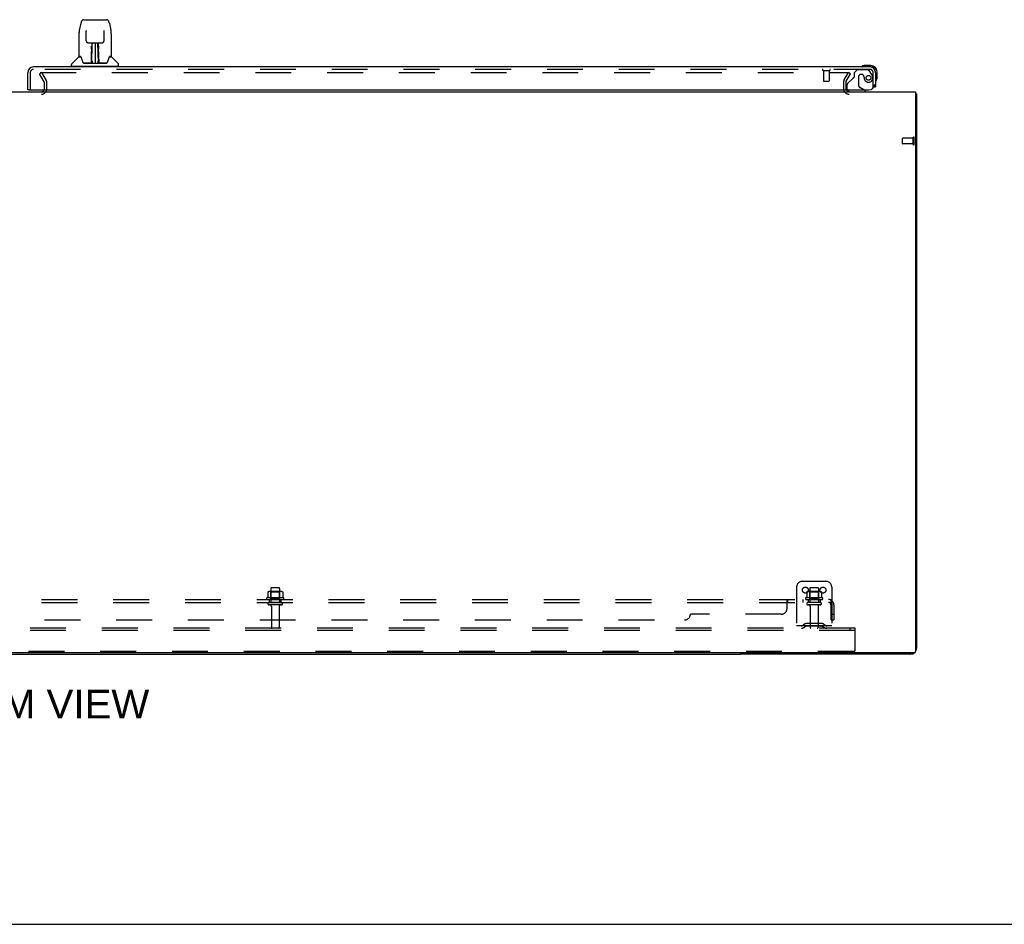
# Model space of a CAD drawing. Header units: inches. Extents: x 0 to 278, y 0 to 180.
# Tile 4 of 81: x 97 to 139, y 0 to 39. Entities that reach past the tile are written whole.
import ezdxf

# ---------------------------------------------------------------- set-up
doc = ezdxf.new("R2010")
doc.units = ezdxf.units.IN
doc.header["$LTSCALE"] = 15.310625
doc.header["$MEASUREMENT"] = 0
doc.linetypes.add('HIDDEN', pattern=[0.2, 0.1, -0.1])
doc.layers.get('0').update_dxf_attribs({"linetype": 'CONTINUOUS'})
for name, color, linetype in [('DEFAULT_2', 8, 'HIDDEN'), ('DIMENSIONS', 7, 'CONTINUOUS'), ('RIGHTHAND_DOOR_ASSEMBLY', 7, 'CONTINUOUS'), ('SUBPANEL', 7, 'CONTINUOUS')]:
    doc.layers.add(name, color=color, linetype=linetype)
doc.styles.get("Standard").update_dxf_attribs({"font": 'arial.ttf'})

msp = doc.modelspace()

# ---------------------------------------------------------------- linework, layer by layer
at = {"color": 3, "linetype": 'Continuous'}
for p, q in [((57.749, 35.534), (135.395, 35.534)), ((135.395, 35.534), (135.395, 11.646)), ((135.447, 35.43), (135.447, 11.781)), ((135.335, 11.586), (57.809, 11.586)), ((135.2, 11.534), (127.947, 11.534))]:
    msp.add_line(p, q, dxfattribs=at)
at = {"color": 7, "linetype": 'Continuous'}
for p, q in [((135.395, 35.43), (135.447, 35.43)), ((65.197, 11.534), (127.947, 11.534)), ((127.947, 11.586), (127.947, 11.534)), ((0, 0), (278.375, 0))]:
    msp.add_line(p, q, dxfattribs=at)
at = {"color": 3, "linetype": 'Continuous'}
msp.add_lwpolyline([(135.395, 35.45), (135.395, 35.45), (135.399, 35.449), (135.403, 35.448), (135.407, 35.447), (135.411, 35.446), (135.415, 35.445), (135.419, 35.444), (135.423, 35.444), (135.426, 35.443), (135.429, 35.442), (135.432, 35.441), (135.435, 35.441), (135.438, 35.44), (135.44, 35.439), (135.442, 35.438), (135.443, 35.437), (135.445, 35.435), (135.446, 35.434), (135.446, 35.433), (135.447, 35.432), (135.447, 35.43)], dxfattribs=at)
for centre, radius, start, end in [((132.568, 35.677), 0.142, 206.4666, 270), ((135.2, 35.288), 0.246, 35.3368, 36.0831), ((135.2, 11.781), 0.246, 320.5601, 360), ((135.2, 11.781), 0.246, 270, 309.4399), ((135.335, 11.646), 0.06, 270, 360)]:
    msp.add_arc(centre, radius, start, end, dxfattribs=at)
at = {"layer": 'DEFAULT_2', "color": 8, "linetype": 'HIDDEN'}
for p, q in [((98.107, 36.347), (98.017, 36.295)), ((98.213, 35.955), (98.017, 36.295)), ((98.04, 36.347), (132.49, 36.347)), ((98.303, 36.007), (98.107, 36.347)), ((132.34, 36.007), (132.536, 36.347)), ((132.43, 35.955), (132.626, 36.295)), ((132.626, 36.295), (132.536, 36.347)), ((98.218, 35.649), (98.218, 35.938)), ((98.322, 35.649), (98.322, 35.938)), ((132.322, 35.938), (132.322, 35.677)), ((132.426, 35.938), (132.426, 35.677)), ((95.041, 35.43), (98.103, 35.43)), ((134.843, 33.316), (134.843, 33.544)), ((135.3, 33.554), (134.853, 33.554)), ((135.3, 33.306), (134.853, 33.306)), ((135.3, 33.288), (135.3, 33.572)), ((135.343, 33.288), (135.343, 33.572)), ((107.884, 14.333), (107.884, 13.738)), ((108.229, 14.363), (107.914, 14.363)), ((108.259, 14.333), (108.259, 13.738)), ((130.322, 14.388), (130.322, 12.638)), ((130.572, 14.638), (131.572, 14.638)), ((130.884, 14.333), (130.884, 13.738)), ((131.229, 14.363), (130.914, 14.363)), ((131.259, 14.333), (131.259, 13.738)), ((131.822, 14.388), (131.822, 12.638)), ((108.428, 13.933), (107.716, 13.933)), ((107.753, 14.178), (107.753, 13.96)), ((108.327, 14.199), (107.816, 14.199)), ((107.888, 14.179), (107.868, 14.199)), ((107.888, 13.883), (107.868, 13.863)), ((108.255, 14.179), (107.888, 14.179)), ((107.888, 13.883), (107.888, 14.179)), ((108.255, 13.883), (107.888, 13.883)), ((108.255, 14.179), (108.275, 14.199)), ((108.255, 13.883), (108.255, 14.179)), ((108.255, 13.883), (108.275, 13.863)), ((108.391, 14.178), (108.391, 13.96)), ((131.428, 13.933), (130.716, 13.933)), ((130.753, 14.178), (130.753, 13.96)), ((131.327, 14.199), (130.816, 14.199)), ((130.888, 14.179), (130.868, 14.199)), ((130.888, 13.883), (130.868, 13.863)), ((131.255, 14.179), (130.888, 14.179)), ((130.888, 13.883), (130.888, 14.179)), ((131.255, 13.883), (130.888, 13.883)), ((131.255, 14.179), (131.275, 14.199)), ((131.255, 13.883), (131.255, 14.179)), ((131.255, 13.883), (131.275, 13.863)), ((131.391, 14.178), (131.391, 13.96)), ((107.738, 13.863), (108.406, 13.863)), ((108.329, 13.738), (107.814, 13.738)), ((108.329, 13.628), (107.814, 13.628)), ((107.907, 13.566), (107.907, 12.668)), ((108.237, 13.566), (108.237, 12.668)), ((130.738, 13.863), (131.406, 13.863)), ((131.329, 13.738), (130.814, 13.738)), ((131.329, 13.628), (130.814, 13.628)), ((130.907, 13.566), (130.907, 12.668)), ((131.237, 13.566), (131.237, 12.668)), ((132.822, 12.638), (60.322, 12.638)), ((131.822, 12.742), (130.322, 12.742)), ((130.665, 12.811), (130.597, 12.762)), ((130.725, 12.726), (130.657, 12.677)), ((131.412, 12.832), (130.731, 12.832)), ((131.412, 12.728), (130.731, 12.728)), ((130.897, 12.832), (130.897, 12.728)), ((131.247, 12.832), (131.247, 12.728)), ((131.418, 12.726), (131.486, 12.677)), ((131.479, 12.811), (131.547, 12.762)), ((132.612, 12.534), (132.612, 12.638)), ((132.822, 12.534), (132.822, 12.638)), ((132.822, 12.534), (60.322, 12.534)), ((132.822, 11.701), (132.822, 12.534)), ((132.759, 11.638), (60.384, 11.638))]:
    msp.add_line(p, q, dxfattribs=at)
for points in [[(132.49, 36.347), (132.493, 36.347), (132.495, 36.346), (132.497, 36.346), (132.499, 36.345), (132.501, 36.344), (132.503, 36.343), (132.504, 36.341), (132.506, 36.34), (132.507, 36.338), (132.508, 36.337), (132.509, 36.335), (132.51, 36.333), (132.51, 36.331), (132.51, 36.329)], [(132.51, 36.329), (132.51, 36.329), (132.51, 36.327), (132.51, 36.325), (132.509, 36.323), (132.508, 36.322)], [(107.753, 13.96), (107.753, 13.958), (107.753, 13.957), (107.752, 13.956), (107.752, 13.955), (107.752, 13.955), (107.751, 13.954), (107.751, 13.954), (107.751, 13.953), (107.75, 13.953), (107.75, 13.952), (107.75, 13.952), (107.749, 13.952), (107.749, 13.952), (107.749, 13.951), (107.748, 13.951), (107.748, 13.951), (107.748, 13.951), (107.748, 13.951)], [(107.759, 14.187), (107.757, 14.186), (107.756, 14.185), (107.755, 14.184), (107.754, 14.182), (107.753, 14.181), (107.753, 14.179), (107.753, 14.178)], [(108.385, 14.187), (108.386, 14.186), (108.388, 14.185), (108.389, 14.184), (108.39, 14.182), (108.39, 14.181), (108.391, 14.179), (108.391, 14.178)], [(108.396, 13.951), (108.396, 13.951), (108.395, 13.951), (108.395, 13.951), (108.395, 13.951), (108.395, 13.952), (108.394, 13.952), (108.394, 13.952), (108.394, 13.952), (108.393, 13.953), (108.393, 13.953), (108.393, 13.954), (108.392, 13.954), (108.392, 13.955), (108.392, 13.955), (108.391, 13.956), (108.391, 13.957), (108.391, 13.958), (108.391, 13.96)], [(130.753, 13.96), (130.753, 13.958), (130.753, 13.957), (130.752, 13.956), (130.752, 13.955), (130.752, 13.955), (130.751, 13.954), (130.751, 13.954), (130.751, 13.953), (130.75, 13.953), (130.75, 13.952), (130.75, 13.952), (130.749, 13.952), (130.749, 13.952), (130.749, 13.951), (130.748, 13.951), (130.748, 13.951), (130.748, 13.951), (130.748, 13.951)], [(130.759, 14.187), (130.757, 14.186), (130.756, 14.185), (130.755, 14.184), (130.754, 14.182), (130.753, 14.181), (130.753, 14.179), (130.753, 14.178)], [(131.385, 14.187), (131.386, 14.186), (131.388, 14.185), (131.389, 14.184), (131.39, 14.182), (131.39, 14.181), (131.391, 14.179), (131.391, 14.178)], [(131.396, 13.951), (131.396, 13.951), (131.395, 13.951), (131.395, 13.951), (131.395, 13.951), (131.395, 13.952), (131.394, 13.952), (131.394, 13.952), (131.394, 13.952), (131.393, 13.953), (131.393, 13.953), (131.393, 13.954), (131.392, 13.954), (131.392, 13.955), (131.392, 13.955), (131.391, 13.956), (131.391, 13.957), (131.391, 13.958), (131.391, 13.96)]]:
    msp.add_lwpolyline(points, dxfattribs=at)
for centre in [(130.697, 14.263), (131.447, 14.263)]:
    msp.add_circle(centre, 0.128, dxfattribs=at)
for centre, radius, start, end in [((98.185, 35.938), 0.033, 0, 30), ((98.185, 35.938), 0.137, 0, 30), ((132.459, 35.938), 0.137, 150, 180), ((132.459, 35.938), 0.033, 150, 180), ((98.103, 35.649), 0.219, 270, 360), ((98.103, 35.649), 0.115, 270, 360), ((132.568, 35.677), 0.246, 180, 270), ((132.568, 35.677), 0.142, 180, 206.4666), ((134.853, 33.544), 0.01, 90, 180), ((134.853, 33.316), 0.01, 180, 270), ((135.321, 33.572), 0.0215, 360, 180), ((135.321, 33.288), 0.0215, 180, 0), ((107.914, 14.333), 0.03, 90, 180), ((108.229, 14.333), 0.03, 0, 90), ((130.572, 14.388), 0.25, 90, 180), ((130.914, 14.333), 0.03, 90, 180), ((131.229, 14.333), 0.03, 0, 90), ((131.572, 14.388), 0.25, 0, 90), ((107.738, 13.901), 0.0384, 124.4497, 270), ((108.072, 13.333), 0.698, 117.6814, 120.6631), ((107.816, 14.058), 0.141, 90, 113.95), ((108.327, 14.058), 0.141, 66.05, 90), ((108.072, 13.333), 0.698, 59.3369, 62.3186), ((108.406, 13.901), 0.0384, 270, 55.5503), ((130.738, 13.901), 0.0384, 124.4497, 270), ((131.072, 13.333), 0.698, 117.6814, 120.6631), ((130.816, 14.058), 0.141, 90, 113.95), ((131.327, 14.058), 0.141, 66.05, 90), ((131.072, 13.333), 0.698, 59.3369, 62.3186), ((131.406, 13.901), 0.0384, 270, 55.5503), ((107.814, 13.683), 0.055, 90, 270), ((107.844, 13.566), 0.0625, 0, 90), ((108.299, 13.566), 0.0625, 90, 180), ((108.329, 13.683), 0.055, 270, 90), ((130.814, 13.683), 0.055, 90, 270), ((130.844, 13.566), 0.0625, 0, 90), ((131.299, 13.566), 0.0625, 90, 180), ((131.329, 13.683), 0.055, 270, 90), ((107.937, 12.668), 0.03, 180, 270), ((108.207, 12.668), 0.03, 270, 360), ((130.536, 12.846), 0.104, 270, 305.7539), ((130.536, 12.846), 0.208, 270, 305.7539), ((130.731, 12.718), 0.114, 90, 125.7539), ((130.731, 12.718), 0.01, 90, 125.7539), ((130.937, 12.668), 0.03, 180, 270), ((131.207, 12.668), 0.03, 270, 360), ((131.412, 12.718), 0.114, 54.2461, 90), ((131.412, 12.718), 0.01, 54.2461, 90), ((131.608, 12.846), 0.208, 234.2461, 270), ((131.608, 12.846), 0.104, 234.2461, 270), ((132.759, 11.701), 0.0625, 270, 360)]:
    msp.add_arc(centre, radius, start, end, dxfattribs=at)
at = {"layer": 'RIGHTHAND_DOOR_ASSEMBLY', "color": 7, "linetype": 'Continuous'}
for p, q in [((99.776, 38.453), (99.71, 38.148)), ((99.9, 38.608), (100.869, 38.608)), ((100.993, 38.453), (101.058, 38.148)), ((99.695, 38.004), (99.695, 37.041)), ((99.695, 38.004), (99.695, 38.004)), ((99.996, 38.143), (99.997, 38.14)), ((99.997, 38.14), (99.997, 38.135)), ((99.997, 38.135), (99.997, 38.129)), ((99.997, 38.129), (99.997, 38.119)), ((100.004, 37.701), (99.997, 38.119)), ((100.764, 37.701), (100.772, 38.124)), ((100.772, 38.133), (100.772, 38.138)), ((100.772, 38.124), (100.772, 38.133)), ((101.073, 38.004), (101.073, 37.041)), ((100.085, 37.624), (100.145, 37.624)), ((100.185, 37.624), (100.583, 37.624)), ((100.234, 37.455), (100.234, 37.484)), ((100.234, 37.421), (100.234, 37.455)), ((100.234, 37.384), (100.234, 37.421)), ((100.245, 37.624), (100.242, 37.27)), ((100.242, 37.49), (100.242, 37.459)), ((100.242, 37.459), (100.242, 37.424)), ((100.242, 37.424), (100.242, 37.385)), ((100.247, 36.765), (100.262, 37.624)), ((100.27, 37.624), (100.27, 37.62)), ((100.27, 37.62), (100.27, 37.571)), ((100.384, 37.624), (100.384, 36.754)), ((100.499, 37.571), (100.498, 37.624)), ((100.522, 36.765), (100.507, 37.624)), ((100.527, 37.27), (100.524, 37.624)), ((100.527, 37.405), (100.526, 37.442)), ((100.527, 37.365), (100.527, 37.405)), ((100.534, 37.484), (100.534, 37.455)), ((100.534, 37.455), (100.534, 37.421)), ((100.534, 37.421), (100.535, 37.384)), ((100.624, 37.624), (100.684, 37.624)), ((99.687, 37.017), (99.392, 36.722)), ((99.764, 37.033), (99.703, 37.033)), ((99.708, 37.025), (99.769, 37.025)), ((99.766, 37.03), (99.767, 37.029)), ((100.23, 36.777), (100.233, 37.099)), ((100.24, 37.072), (100.233, 37.072)), ((100.234, 37.345), (100.234, 37.384)), ((100.237, 36.777), (100.24, 37.072)), ((100.241, 37.27), (100.242, 37.345)), ((100.242, 37.27), (100.241, 37.25)), ((100.241, 37.25), (100.241, 37.242)), ((100.241, 37.242), (100.243, 37.242)), ((100.242, 37.385), (100.242, 37.345)), ((100.243, 37.242), (100.242, 37.165)), ((100.242, 37.165), (100.242, 37.165)), ((100.242, 37.158), (100.242, 37.165)), ((100.243, 37.146), (100.242, 37.158)), ((100.245, 37.158), (100.242, 37.158)), ((100.242, 37.155), (100.251, 37.155)), ((100.258, 37.399), (100.243, 37.399)), ((100.243, 37.381), (100.257, 37.381)), ((100.243, 36.91), (100.243, 37.145)), ((100.526, 37.399), (100.511, 37.399)), ((100.511, 37.381), (100.526, 37.381)), ((100.518, 37.155), (100.526, 37.155)), ((100.526, 37.158), (100.524, 37.158)), ((100.525, 37.242), (100.526, 37.165)), ((100.526, 37.165), (100.526, 37.163)), ((100.526, 37.163), (100.526, 37.151)), ((100.526, 37.151), (100.526, 37.148)), ((100.526, 37.148), (100.526, 37.147)), ((100.526, 36.91), (100.526, 37.145)), ((100.528, 37.27), (100.527, 37.365)), ((100.527, 37.25), (100.527, 37.27)), ((100.527, 37.242), (100.527, 37.25)), ((100.528, 37.251), (100.528, 37.26)), ((100.528, 37.223), (100.528, 37.251)), ((100.529, 37.072), (100.531, 36.777)), ((100.535, 37.384), (100.535, 37.345)), ((100.536, 37.099), (100.538, 36.777)), ((100.997, 37.022), (101.001, 37.029)), ((100.999, 37.025), (101.061, 37.025)), ((101.001, 37.029), (101.001, 37.029)), ((101.005, 37.033), (101.005, 37.033)), ((101.065, 37.033), (101.005, 37.033)), ((101.082, 37.017), (101.377, 36.722)), ((99.38, 36.639), (99.38, 36.694)), ((99.388, 36.631), (101.38, 36.631)), ((99.439, 36.631), (99.439, 36.592)), ((100.232, 36.757), (99.899, 36.757)), ((99.92, 36.75), (100.849, 36.75)), ((100.233, 36.758), (100.232, 36.757)), ((100.234, 36.754), (100.233, 36.754)), ((100.236, 36.759), (100.236, 36.757)), ((100.24, 36.789), (100.241, 36.818)), ((100.24, 36.789), (100.241, 36.765)), ((100.24, 36.779), (100.24, 36.789)), ((100.24, 36.772), (100.24, 36.779)), ((100.24, 36.77), (100.24, 36.772)), ((100.24, 36.769), (100.24, 36.77)), ((100.24, 36.768), (100.24, 36.769)), ((100.24, 36.768), (100.24, 36.768)), ((100.241, 36.818), (100.243, 36.91)), ((100.246, 36.754), (100.251, 36.75)), ((100.257, 36.832), (100.248, 36.832)), ((100.25, 36.757), (100.249, 36.757)), ((100.257, 36.832), (100.255, 36.756)), ((100.255, 36.756), (100.384, 36.754)), ((100.384, 36.754), (100.513, 36.756)), ((100.513, 36.756), (100.512, 36.832)), ((100.521, 36.832), (100.512, 36.832)), ((100.517, 36.75), (100.523, 36.754)), ((100.52, 36.757), (100.518, 36.757)), ((100.526, 36.91), (100.528, 36.818)), ((100.528, 36.818), (100.528, 36.791)), ((100.528, 36.791), (100.529, 36.778)), ((100.528, 36.765), (100.528, 36.789)), ((100.528, 36.765), (100.528, 36.763)), ((100.529, 36.778), (100.529, 36.776)), ((100.529, 36.776), (100.529, 36.773)), ((100.529, 36.773), (100.529, 36.771)), ((100.529, 36.771), (100.529, 36.769)), ((100.529, 36.769), (100.529, 36.768)), ((100.529, 36.768), (100.529, 36.767)), ((100.529, 36.767), (100.529, 36.767)), ((100.532, 36.757), (100.532, 36.759)), ((100.532, 36.759), (100.533, 36.759)), ((100.534, 36.752), (100.535, 36.754)), ((100.87, 36.757), (100.537, 36.757)), ((101.329, 36.631), (101.329, 36.592)), ((101.388, 36.639), (101.388, 36.694)), ((133.2, 36.649), (133.237, 36.652)), ((133.494, 36.652), (133.237, 36.652)), ((133.494, 36.592), (133.45, 36.592)), ((133.697, 36.346), (133.697, 36.389)), ((133.757, 36.133), (133.757, 36.389)), ((133.621, 35.738), (133.697, 35.738)), ((133.757, 36.133), (133.754, 36.095)), ((97.571, 35.613), (97.509, 35.613)), ((133.255, 35.573), (133.186, 35.613)), ((133.255, 35.534), (133.255, 35.573))]:
    msp.add_line(p, q, dxfattribs=at)
at = {"layer": 'RIGHTHAND_DOOR_ASSEMBLY', "color": 3, "linetype": 'Continuous'}
for p, q in [((133.45, 36.592), (97.756, 36.592)), ((97.509, 35.613), (97.509, 36.346)), ((133.697, 36.346), (133.697, 35.738)), ((97.571, 35.613), (133.405, 35.613))]:
    msp.add_line(p, q, dxfattribs=at)
at = {"layer": 'RIGHTHAND_DOOR_ASSEMBLY', "color": 8, "linetype": 'HIDDEN'}
for p, q in [((97.613, 36.346), (97.613, 35.613)), ((133.45, 36.488), (97.756, 36.488)), ((131.451, 36.445), (131.735, 36.445)), ((131.469, 36.445), (131.469, 35.998)), ((131.717, 36.445), (131.717, 35.998)), ((132.901, 36.467), (132.775, 36.341)), ((132.775, 36.341), (132.775, 36.162)), ((133.352, 36.467), (132.901, 36.467)), ((132.967, 36.177), (132.967, 35.798)), ((133.098, 36.275), (133.065, 36.275)), ((133.196, 36.189), (133.196, 36.177)), ((133.518, 36.289), (133.417, 36.434)), ((133.593, 35.738), (133.593, 36.346)), ((131.479, 35.988), (131.707, 35.988)), ((132.468, 35.814), (132.468, 35.691)), ((132.716, 36.104), (132.497, 35.884)), ((133.593, 35.738), (133.621, 35.738)), ((132.625, 35.534), (133.255, 35.534)), ((133.186, 35.613), (133.017, 35.711))]:
    msp.add_line(p, q, dxfattribs=at)
at = {"layer": 'RIGHTHAND_DOOR_ASSEMBLY', "color": 7, "linetype": 'Continuous'}
for points in [[(99.9, 38.608), (99.896, 38.608), (99.883, 38.606), (99.87, 38.603), (99.858, 38.598), (99.846, 38.591), (99.836, 38.583), (99.827, 38.574), (99.819, 38.564), (99.812, 38.554), (99.805, 38.543), (99.799, 38.53), (99.793, 38.517), (99.788, 38.502), (99.783, 38.485), (99.778, 38.466), (99.776, 38.453)], [(100.993, 38.453), (100.99, 38.466), (100.985, 38.485), (100.98, 38.502), (100.975, 38.517), (100.969, 38.531), (100.963, 38.543), (100.957, 38.554), (100.95, 38.565), (100.941, 38.575), (100.932, 38.584), (100.922, 38.591), (100.91, 38.598), (100.898, 38.603), (100.885, 38.606), (100.872, 38.608), (100.869, 38.608)], [(99.71, 38.148), (99.705, 38.117), (99.699, 38.078), (99.696, 38.038), (99.695, 38.004)], [(99.996, 38.147), (99.996, 38.147), (99.996, 38.147), (99.996, 38.147), (99.996, 38.146), (99.996, 38.145), (99.996, 38.143)], [(100.772, 38.138), (100.772, 38.142), (100.772, 38.144), (100.772, 38.145), (100.772, 38.146), (100.772, 38.147), (100.772, 38.147)], [(101.073, 38.004), (101.072, 38.038), (101.069, 38.078), (101.064, 38.118), (101.058, 38.148)], [(100.004, 37.701), (100.005, 37.695), (100.007, 37.684), (100.01, 37.673), (100.015, 37.663), (100.021, 37.654), (100.029, 37.645), (100.038, 37.638), (100.047, 37.632), (100.057, 37.628), (100.068, 37.625), (100.079, 37.624), (100.083, 37.624)], [(100.145, 37.624), (100.154, 37.624), (100.165, 37.624), (100.176, 37.624), (100.185, 37.624)], [(100.242, 37.49), (100.242, 37.489), (100.241, 37.487), (100.24, 37.486), (100.238, 37.485), (100.237, 37.485), (100.234, 37.484)], [(100.526, 37.442), (100.526, 37.475), (100.526, 37.49)], [(100.583, 37.624), (100.592, 37.624), (100.603, 37.624), (100.615, 37.624), (100.623, 37.624)], [(100.685, 37.624), (100.691, 37.624), (100.702, 37.625), (100.713, 37.629), (100.723, 37.633), (100.732, 37.639), (100.741, 37.647), (100.748, 37.655), (100.754, 37.664), (100.759, 37.675), (100.762, 37.685), (100.764, 37.696), (100.764, 37.701)], [(99.763, 37.033), (99.763, 37.033), (99.763, 37.033), (99.764, 37.033)], [(99.764, 37.033), (99.764, 37.033), (99.765, 37.032), (99.766, 37.031), (99.766, 37.03)], [(99.766, 37.03), (99.766, 37.031), (99.765, 37.032), (99.765, 37.032), (99.765, 37.033), (99.765, 37.033)], [(99.773, 37.025), (99.771, 37.026), (99.769, 37.028), (99.768, 37.029), (99.767, 37.03), (99.766, 37.03)], [(99.767, 37.029), (99.771, 37.022), (99.785, 36.994), (99.8, 36.958), (99.815, 36.916), (99.831, 36.868), (99.846, 36.821)], [(100.233, 37.174), (100.234, 37.197), (100.234, 37.218), (100.234, 37.237), (100.234, 37.254)], [(100.233, 37.099), (100.233, 37.124), (100.233, 37.174)], [(100.241, 37.25), (100.242, 37.249), (100.243, 37.246), (100.243, 37.242)], [(100.525, 37.242), (100.526, 37.246), (100.527, 37.249), (100.527, 37.25)], [(100.526, 37.147), (100.526, 37.147), (100.526, 37.146), (100.526, 37.146)], [(100.529, 37.072), (100.528, 37.152), (100.528, 37.177), (100.528, 37.201), (100.528, 37.223)], [(100.535, 37.254), (100.535, 37.237), (100.535, 37.218), (100.535, 37.197), (100.535, 37.174), (100.535, 37.15), (100.536, 37.099)], [(100.923, 36.821), (100.937, 36.867), (100.953, 36.914), (100.968, 36.957), (100.983, 36.993), (100.997, 37.022)], [(101.002, 37.03), (101.001, 37.03), (101, 37.029), (100.999, 37.028), (100.998, 37.026), (100.996, 37.025)], [(101.001, 37.029), (101.002, 37.03), (101.002, 37.03)], [(101.002, 37.03), (101.003, 37.031), (101.004, 37.032), (101.004, 37.033), (101.005, 37.033)], [(101.003, 37.033), (101.004, 37.033), (101.004, 37.032), (101.003, 37.032), (101.003, 37.031), (101.002, 37.03)], [(99.846, 36.821), (99.849, 36.812), (99.853, 36.8), (99.858, 36.789), (99.863, 36.781), (99.869, 36.773)], [(99.869, 36.773), (99.874, 36.767), (99.881, 36.762), (99.888, 36.759), (99.896, 36.758), (99.898, 36.757)], [(100.233, 36.754), (100.232, 36.754), (100.232, 36.754), (100.231, 36.754), (100.231, 36.754), (100.23, 36.753), (100.229, 36.752)], [(100.23, 36.757), (100.232, 36.758), (100.233, 36.758), (100.235, 36.76), (100.236, 36.761), (100.237, 36.763), (100.237, 36.765)], [(100.239, 36.765), (100.239, 36.763), (100.238, 36.761), (100.237, 36.76), (100.236, 36.759), (100.234, 36.758), (100.233, 36.758)], [(100.233, 36.758), (100.234, 36.758), (100.235, 36.758), (100.236, 36.759)], [(100.236, 36.759), (100.237, 36.76), (100.238, 36.761), (100.239, 36.762), (100.239, 36.763), (100.239, 36.763), (100.239, 36.764), (100.239, 36.764), (100.239, 36.764), (100.239, 36.765), (100.239, 36.765), (100.239, 36.765), (100.239, 36.765), (100.24, 36.766), (100.24, 36.766), (100.24, 36.766), (100.24, 36.767), (100.24, 36.767), (100.24, 36.768)], [(100.237, 36.759), (100.238, 36.76), (100.24, 36.761)], [(100.239, 36.761), (100.239, 36.761), (100.24, 36.759), (100.242, 36.758), (100.243, 36.757), (100.245, 36.755), (100.246, 36.754)], [(100.24, 36.761), (100.24, 36.763), (100.241, 36.765)], [(100.246, 36.758), (100.245, 36.758), (100.244, 36.759), (100.243, 36.759), (100.242, 36.76), (100.241, 36.761), (100.241, 36.762), (100.24, 36.763), (100.24, 36.763)], [(100.249, 36.757), (100.249, 36.757), (100.248, 36.758), (100.247, 36.758), (100.246, 36.758)], [(100.522, 36.758), (100.521, 36.758), (100.52, 36.757)], [(100.528, 36.763), (100.528, 36.762), (100.527, 36.761), (100.527, 36.76), (100.526, 36.759), (100.525, 36.759), (100.523, 36.758), (100.522, 36.758)], [(100.523, 36.754), (100.524, 36.755), (100.525, 36.756), (100.526, 36.757), (100.527, 36.758), (100.528, 36.759), (100.529, 36.76), (100.529, 36.761), (100.529, 36.761)], [(100.528, 36.763), (100.529, 36.761), (100.53, 36.76), (100.532, 36.759), (100.532, 36.758)], [(100.529, 36.767), (100.529, 36.766), (100.529, 36.766), (100.529, 36.766), (100.529, 36.766), (100.529, 36.765), (100.529, 36.765), (100.529, 36.765), (100.529, 36.764), (100.529, 36.764), (100.529, 36.764), (100.53, 36.763), (100.53, 36.762), (100.53, 36.761), (100.531, 36.76), (100.532, 36.759)], [(100.531, 36.765), (100.531, 36.763), (100.532, 36.761), (100.533, 36.76), (100.535, 36.759), (100.537, 36.758), (100.539, 36.757)], [(100.533, 36.759), (100.534, 36.758), (100.535, 36.758)], [(100.534, 36.752), (100.534, 36.752), (100.534, 36.751), (100.534, 36.751), (100.535, 36.751), (100.535, 36.751), (100.535, 36.751), (100.536, 36.751), (100.537, 36.751), (100.537, 36.751), (100.538, 36.752), (100.539, 36.752), (100.539, 36.752)], [(100.535, 36.758), (100.537, 36.757), (100.537, 36.757)], [(100.87, 36.757), (100.872, 36.758), (100.88, 36.759), (100.887, 36.762), (100.894, 36.767), (100.9, 36.773)], [(100.9, 36.773), (100.905, 36.78), (100.91, 36.789), (100.915, 36.799), (100.92, 36.812), (100.923, 36.821)]]:
    msp.add_lwpolyline(points, dxfattribs=at)
at = {"layer": 'RIGHTHAND_DOOR_ASSEMBLY', "color": 8, "linetype": 'HIDDEN'}
msp.add_circle((133.393, 36.125), 0.101, dxfattribs=at)
at = {"layer": 'RIGHTHAND_DOOR_ASSEMBLY', "color": 7, "linetype": 'Continuous'}
for centre, radius, start, end in [((99.708, 36.996), 0.0295, 90, 135), ((99.703, 37.041), 0.00787, 180, 270), ((100.245, 37.149), 0.00886, 359, 89), ((100.524, 37.149), 0.00886, 91, 181), ((101.061, 36.996), 0.0295, 45, 90), ((101.065, 37.041), 0.00787, 270, 360), ((99.42, 36.694), 0.0394, 135, 180), ((99.388, 36.639), 0.00787, 180, 270), ((100.244, 36.757), 0.00787, 182, 258.8695), ((100.256, 36.765), 0.00886, 179.0026, 269), ((100.513, 36.765), 0.00886, 271, 1), ((100.524, 36.757), 0.00787, 281.1329, 358), ((101.349, 36.694), 0.0394, 0, 45), ((101.38, 36.639), 0.00787, 270, 360), ((133.117, 36.604), 0.015, 120.8899, 173.6204), ((133.117, 36.607), 0.015, 186.3796, 270), ((133.237, 36.402), 0.25, 90, 120.8899), ((133.494, 36.389), 0.263, 0, 90), ((133.494, 36.389), 0.203, 0, 90), ((133.712, 36.012), 0.015, 180, 263.6204), ((133.708, 36.012), 0.015, 276.3796, 329.1101), ((133.507, 36.133), 0.25, 329.1101, 360), ((132.625, 35.691), 0.157, 209.8303, 270)]:
    msp.add_arc(centre, radius, start, end, dxfattribs=at)
at = {"layer": 'RIGHTHAND_DOOR_ASSEMBLY', "color": 3, "linetype": 'Continuous'}
for centre, radius, start, end in [((97.756, 36.346), 0.246, 90, 180), ((133.45, 36.346), 0.246, 0, 90), ((133.405, 35.863), 0.25, 270, 360), ((97.571, 35.633), 0.02, 180, 270)]:
    msp.add_arc(centre, radius, start, end, dxfattribs=at)
at = {"layer": 'RIGHTHAND_DOOR_ASSEMBLY', "color": 8, "linetype": 'HIDDEN'}
for centre, radius, start, end in [((97.756, 36.346), 0.142, 90, 180), ((131.451, 36.467), 0.0215, 90, 270), ((131.735, 36.467), 0.0215, 270, 90), ((132.736, 36.162), 0.039, 291.6096, 360), ((133.065, 36.177), 0.098, 90, 180), ((133.098, 36.177), 0.098, 0, 90), ((133.589, 36.189), 0.393, 181.6599, 197.9298), ((133.393, 36.125), 0.187, 197.8482, 16.8439), ((133.352, 36.388), 0.079, 35.1, 90), ((133.45, 36.346), 0.142, 0, 90), ((133.203, 36.068), 0.386, 16.8439, 35.1), ((131.479, 35.998), 0.01, 180, 270), ((131.707, 35.998), 0.01, 270, 360), ((132.568, 35.814), 0.1, 135, 180), ((132.787, 36.033), 0.1, 111.6096, 135), ((133.067, 35.798), 0.1, 180, 239.908), ((132.625, 35.691), 0.157, 180, 209.8303)]:
    msp.add_arc(centre, radius, start, end, dxfattribs=at)
at = {"layer": 'SUBPANEL', "color": 8, "linetype": 'HIDDEN'}
for p, q in [((61.353, 13.863), (131.791, 13.863)), ((61.353, 13.738), (131.791, 13.738)), ((107.822, 13.738), (107.822, 13.863)), ((108.322, 13.738), (108.322, 13.863)), ((129.916, 13.488), (129.916, 13.809)), ((129.926, 13.828), (129.929, 13.836)), ((129.951, 13.738), (129.951, 13.863)), ((130.313, 13.863), (130.313, 13.738)), ((130.594, 13.863), (130.594, 13.738)), ((130.822, 13.863), (130.822, 13.738)), ((131.322, 13.863), (131.322, 13.738)), ((131.829, 13.809), (131.75, 13.713)), ((131.791, 13.738), (131.791, 13.863)), ((131.791, 12.988), (131.791, 13.626)), ((131.916, 13.626), (131.916, 12.988)), ((129.666, 13.238), (125.791, 13.238)), ((131.791, 13.238), (131.916, 13.238)), ((67.603, 12.988), (125.541, 12.988)), ((131.791, 12.988), (131.916, 12.988))]:
    msp.add_line(p, q, dxfattribs=at)
for points in [[(129.916, 13.809), (129.917, 13.811), (129.919, 13.814), (129.921, 13.817), (129.923, 13.821), (129.924, 13.825), (129.926, 13.828)], [(129.916, 13.713), (129.918, 13.712), (129.919, 13.712), (129.921, 13.712), (129.923, 13.713), (129.925, 13.713), (129.926, 13.714), (129.928, 13.715), (129.93, 13.717), (129.931, 13.718), (129.933, 13.72)], [(129.918, 13.712), (129.919, 13.712), (129.921, 13.712), (129.923, 13.713)], [(129.928, 13.715), (129.93, 13.717), (129.931, 13.718), (129.933, 13.72), (129.934, 13.722), (129.935, 13.724), (129.938, 13.728)], [(129.929, 13.836), (129.931, 13.84), (129.933, 13.844)], [(129.933, 13.844), (129.934, 13.847), (129.936, 13.851), (129.938, 13.854), (129.94, 13.856), (129.942, 13.859), (129.944, 13.861), (129.946, 13.862), (129.948, 13.863), (129.949, 13.863), (129.951, 13.863)], [(129.938, 13.854), (129.94, 13.856), (129.942, 13.859), (129.944, 13.861), (129.946, 13.862), (129.948, 13.863), (129.949, 13.863), (129.951, 13.863)], [(129.938, 13.728), (129.94, 13.73), (129.941, 13.732), (129.943, 13.734), (129.945, 13.735), (129.946, 13.737), (129.948, 13.737), (129.949, 13.738), (129.951, 13.738)], [(129.941, 13.732), (129.943, 13.734), (129.945, 13.735), (129.946, 13.737), (129.948, 13.737), (129.949, 13.738), (129.951, 13.738)], [(131.75, 13.713), (131.75, 13.712), (131.751, 13.712), (131.752, 13.712), (131.753, 13.713), (131.755, 13.713), (131.756, 13.714), (131.758, 13.715), (131.759, 13.717), (131.761, 13.718), (131.763, 13.72), (131.767, 13.724)], [(131.767, 13.724), (131.769, 13.726), (131.772, 13.728), (131.774, 13.73), (131.777, 13.732), (131.779, 13.734), (131.782, 13.735), (131.784, 13.737), (131.787, 13.737), (131.789, 13.738), (131.791, 13.738)], [(131.791, 13.798), (131.791, 13.798), (131.791, 13.798), (131.791, 13.798), (131.791, 13.797), (131.791, 13.797), (131.79, 13.796), (131.79, 13.796), (131.79, 13.795), (131.79, 13.794), (131.79, 13.794), (131.79, 13.793), (131.79, 13.792), (131.79, 13.791), (131.789, 13.791), (131.789, 13.79), (131.789, 13.789), (131.789, 13.788), (131.789, 13.787), (131.789, 13.787), (131.788, 13.786), (131.788, 13.785), (131.788, 13.784), (131.788, 13.783), (131.788, 13.783), (131.787, 13.782), (131.787, 13.781), (131.787, 13.78), (131.787, 13.779), (131.786, 13.778), (131.786, 13.778), (131.786, 13.777), (131.786, 13.776), (131.785, 13.775), (131.785, 13.774), (131.785, 13.773), (131.785, 13.772), (131.784, 13.771), (131.784, 13.771), (131.784, 13.77), (131.783, 13.769), (131.783, 13.768), (131.783, 13.767), (131.782, 13.766), (131.782, 13.765), (131.782, 13.764), (131.781, 13.763), (131.781, 13.762), (131.781, 13.761), (131.78, 13.76), (131.78, 13.759), (131.779, 13.758), (131.779, 13.757), (131.778, 13.756), (131.778, 13.755), (131.778, 13.754), (131.777, 13.753), (131.777, 13.752), (131.776, 13.751), (131.776, 13.75), (131.776, 13.749), (131.775, 13.748), (131.775, 13.747), (131.774, 13.746), (131.774, 13.745), (131.773, 13.745), (131.773, 13.744), (131.773, 13.743), (131.772, 13.742), (131.772, 13.741), (131.771, 13.741), (131.771, 13.74), (131.771, 13.739), (131.77, 13.738), (131.77, 13.738), (131.769, 13.737), (131.769, 13.736), (131.769, 13.736), (131.768, 13.735), (131.768, 13.735), (131.768, 13.734), (131.768, 13.734), (131.768, 13.734)], [(131.768, 13.734), (131.768, 13.734), (131.768, 13.734), (131.768, 13.734), (131.768, 13.734), (131.768, 13.735), (131.768, 13.735), (131.769, 13.735), (131.769, 13.736), (131.769, 13.736), (131.77, 13.737), (131.77, 13.737), (131.771, 13.738)], [(131.814, 13.832), (131.811, 13.84), (131.809, 13.844), (131.808, 13.847), (131.806, 13.851), (131.804, 13.854), (131.802, 13.856), (131.8, 13.859), (131.798, 13.861), (131.796, 13.862), (131.794, 13.863), (131.792, 13.863), (131.791, 13.863)], [(131.791, 13.795), (131.791, 13.795), (131.791, 13.796), (131.791, 13.796), (131.791, 13.797), (131.791, 13.797), (131.791, 13.798), (131.791, 13.798), (131.791, 13.798)], [(131.829, 13.809), (131.827, 13.811), (131.824, 13.814), (131.822, 13.817), (131.82, 13.821), (131.818, 13.825), (131.816, 13.828), (131.814, 13.832)]]:
    msp.add_lwpolyline(points, dxfattribs=at)
for centre, radius, start, end in [((129.666, 13.488), 0.25, 270, 360), ((131.679, 13.626), 0.237, 0, 90), ((131.679, 13.626), 0.112, 0, 90), ((125.541, 13.238), 0.25, 270, 360)]:
    msp.add_arc(centre, radius, start, end, dxfattribs=at)

# ---------------------------------------------------------------- texts
at = {"layer": 'DIMENSIONS', "color": 2, "linetype": 'Continuous', "insert": (96.598, 10.015), "char_height": 1.22812, "width": 12.17168, "attachment_point": 2, "line_spacing_factor": 0.9}
msp.add_mtext('BOTTOM VIEW', dxfattribs=at)

doc.saveas('drawing.dxf')
